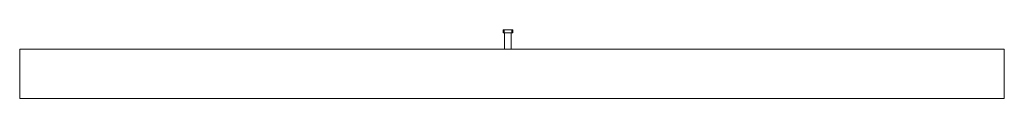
# Model space of a CAD drawing. Header units: inches. Extents: x -60 to 60, y -3 to 5.
import ezdxf

# ---------------------------------------------------------------- set-up
doc = ezdxf.new("R2010")
doc.units = ezdxf.units.IN
doc.header["$MEASUREMENT"] = 0
doc.layers.add('A-WALL', color=113, linetype='Continuous', lineweight=18)
doc.layers.add('P-SANR-FIXT', color=6, linetype='Continuous', lineweight=9)

msp = doc.modelspace()

# ---------------------------------------------------------------- meshes
at = {"layer": 'A-WALL'}
mesh = msp.add_polyface(dxfattribs=at)
corners = [(-60, 3), (-60, 3, 120), (60, 3, 120), (60, 3)]
mesh.append_faces([[corners[k] for k in face] for face in [(2, 3, 0, 1)]])
mesh = msp.add_polyface(dxfattribs=at)
corners = [(60, -3), (-60, -3), (-60, 3), (60, 3)]
mesh.append_faces([[corners[k] for k in face] for face in [(0, 1, 2, 3)]])
mesh = msp.add_polyface(dxfattribs=at)
corners = [(-60, -3, 120), (60, -3, 120), (60, 3, 120), (-60, 3, 120)]
mesh.append_faces([[corners[k] for k in face] for face in [(0, 1, 2, 3)]])
mesh = msp.add_polyface(dxfattribs=at)
corners = [(-60, -3), (-60, -3, 120), (-60, 3, 120), (-60, 3)]
mesh.append_faces([[corners[k] for k in face] for face in [(0, 1, 2, 3)]])
mesh = msp.add_polyface(dxfattribs=at)
corners = [(60, -3, 120), (60, -3), (60, 3), (60, 3, 120)]
mesh.append_faces([[corners[k] for k in face] for face in [(0, 1, 2, 3)]])
mesh = msp.add_polyface(dxfattribs=at)
corners = [(-60, -3), (60, -3), (60, -3, 120), (-60, -3, 120)]
mesh.append_faces([[corners[k] for k in face] for face in [(3, 0, 1, 2)]])
at = {"layer": 'P-SANR-FIXT'}
mesh = msp.add_polyface(dxfattribs=at)
corners = [(-1.09, 5, 44.75), (-1.09, 5.37, 44.75), (-1.09, 5.37, 43.25), (-1.09, 5, 43.25)]
mesh.append_faces([[corners[k] for k in face] for face in [(0, 1, 2, 3)]])
mesh = msp.add_polyface(dxfattribs=at)
corners = [(-0.97, 5, 44.87), (-0.97, 5.37, 44.87), (-1.06, 5.37, 44.84), (-1.09, 5.37, 44.75), (-1.09, 5, 44.75), (-1.06, 5, 44.84)]
mesh.append_faces([[corners[k] for k in face] for face in [(0, 1, 2, 5), (3, 4, 5, 2)]], dxfattribs={"vtx2": -1})
mesh = msp.add_polyface(dxfattribs=at)
corners = [(-1.09, 5, 43.25), (-1.09, 5.37, 43.25), (-1.06, 5.37, 43.16), (-0.97, 5.37, 43.12), (-0.97, 5, 43.12), (-1.06, 5, 43.16)]
mesh.append_faces([[corners[k] for k in face] for face in [(0, 1, 2, 5), (3, 4, 5, 2)]], dxfattribs={"vtx2": -1})
mesh = msp.add_polyface(dxfattribs=at)
corners = [(-1.09, 5.37, 43.25), (-1.09, 5.37, 44.75), (-1.06, 5.37, 44.84), (-0.97, 5.37, 44.87), (-0.03, 5.37, 44.88), (0.06, 5.37, 44.84), (0.09, 5.37, 44.75), (0.09, 5.37, 43.25), (0.06, 5.37, 43.16), (-0.03, 5.37, 43.12), (-0.97, 5.37, 43.12), (-1.06, 5.37, 43.16)]
mesh.append_faces([[corners[k] for k in face] for face in [(0, 1, 6, 7)]], dxfattribs={"vtx1": -1, "vtx3": -1})
mesh.append_faces([[corners[k] for k in face] for face in [(4, 5, 6, 3)]], dxfattribs={"vtx2": -1})
mesh.append_faces([[corners[k] for k in face] for face in [(10, 11, 0, 7), (1, 2, 3, 6)]], dxfattribs={"vtx2": -1, "vtx3": -1})
mesh.append_faces([[corners[k] for k in face] for face in [(7, 8, 9, 10)]], dxfattribs={"vtx3": -1})
mesh = msp.add_polyface(dxfattribs=at)
corners = [(-0.97, 5, 43.12), (-0.03, 5, 43.12), (0.06, 5, 43.16), (0.09, 5, 43.25), (0.09, 5, 44.75), (0.06, 5, 44.84), (-0.03, 5, 44.87), (-0.97, 5, 44.88), (-1.06, 5, 44.84), (-1.09, 5, 44.75), (-1.09, 5, 43.25), (-1.06, 5, 43.16), (-0.91, 5, 44.41), (-0.09, 5, 44.41), (-0.09, 5, 43.59), (-0.91, 5, 43.59)]
mesh.append_faces([[corners[k] for k in face] for face in [(15, 0, 14)]], dxfattribs={"vtx0": -1, "vtx1": -1})
mesh.append_faces([[corners[k] for k in face] for face in [(1, 3, 14, 0)]], dxfattribs={"vtx0": -1, "vtx1": -1, "vtx2": -1})
mesh.append_faces([[corners[k] for k in face] for face in [(10, 15, 12, 9)]], dxfattribs={"vtx0": -1, "vtx2": -1})
mesh.append_faces([[corners[k] for k in face] for face in [(8, 9, 7), (2, 3, 1)]], dxfattribs={"vtx1": -1})
mesh.append_faces([[corners[k] for k in face] for face in [(12, 13, 7, 9), (6, 7, 13, 4)]], dxfattribs={"vtx1": -1, "vtx2": -1, "vtx3": -1})
mesh.append_faces([[corners[k] for k in face] for face in [(13, 14, 3, 4)]], dxfattribs={"vtx1": -1, "vtx3": -1})
mesh.append_faces([[corners[k] for k in face] for face in [(4, 5, 6)]], dxfattribs={"vtx2": -1})
mesh.append_faces([[corners[k] for k in face] for face in [(10, 11, 0, 15)]], dxfattribs={"vtx2": -1, "vtx3": -1})
mesh = msp.add_polyface(dxfattribs=at)
corners = [(-0.03, 5, 44.87), (-0.03, 5.37, 44.87), (-0.97, 5.37, 44.87), (-0.97, 5, 44.87)]
mesh.append_faces([[corners[k] for k in face] for face in [(3, 0, 1, 2)]])
mesh = msp.add_polyface(dxfattribs=at)
corners = [(-0.97, 5, 43.12), (-0.97, 5.37, 43.12), (-0.03, 5.37, 43.12), (-0.03, 5, 43.12)]
mesh.append_faces([[corners[k] for k in face] for face in [(0, 1, 2, 3)]])
mesh = msp.add_polyface(dxfattribs=at)
corners = [(-0.91, 3, 44.41), (-0.91, 5, 44.41), (-0.91, 5, 43.59), (-0.91, 3, 43.59)]
mesh.append_faces([[corners[k] for k in face] for face in [(3, 0, 1, 2)]])
mesh = msp.add_polyface(dxfattribs=at)
corners = [(-0.09, 3, 44.41), (-0.09, 5, 44.41), (-0.91, 5, 44.41), (-0.91, 3, 44.41)]
mesh.append_faces([[corners[k] for k in face] for face in [(0, 1, 2, 3)]])
mesh = msp.add_polyface(dxfattribs=at)
corners = [(-0.91, 3, 43.59), (-0.91, 5, 43.59), (-0.09, 5, 43.59), (-0.09, 3, 43.59)]
mesh.append_faces([[corners[k] for k in face] for face in [(0, 1, 2, 3)]])
mesh = msp.add_polyface(dxfattribs=at)
corners = [(-0.09, 3, 43.59), (-0.09, 5, 43.59), (-0.09, 5, 44.41), (-0.09, 3, 44.41)]
mesh.append_faces([[corners[k] for k in face] for face in [(3, 0, 1, 2)]])
mesh = msp.add_polyface(dxfattribs=at)
corners = [(0.09, 5, 44.75), (0.09, 5.37, 44.75), (0.06, 5.37, 44.84), (-0.03, 5.37, 44.87), (-0.03, 5, 44.87), (0.06, 5, 44.84)]
mesh.append_faces([[corners[k] for k in face] for face in [(0, 1, 2, 5), (3, 4, 5, 2)]], dxfattribs={"vtx2": -1})
mesh = msp.add_polyface(dxfattribs=at)
corners = [(-0.03, 5, 43.12), (-0.03, 5.37, 43.12), (0.06, 5.37, 43.16), (0.09, 5.37, 43.25), (0.09, 5, 43.25), (0.06, 5, 43.16)]
mesh.append_faces([[corners[k] for k in face] for face in [(0, 1, 2, 5), (3, 4, 5, 2)]], dxfattribs={"vtx2": -1})
mesh = msp.add_polyface(dxfattribs=at)
corners = [(0.09, 5, 43.25), (0.09, 5.37, 43.25), (0.09, 5.37, 44.75), (0.09, 5, 44.75)]
mesh.append_faces([[corners[k] for k in face] for face in [(0, 1, 2, 3)]])
mesh = msp.add_polyface(dxfattribs=at)
corners = [(-0.09, 3, 43.59), (-0.09, 3, 44.41), (-0.91, 3, 44.41), (-0.91, 3, 43.59)]
mesh.append_faces([[corners[k] for k in face] for face in [(1, 2, 3, 0)]])

doc.saveas('drawing.dxf')
